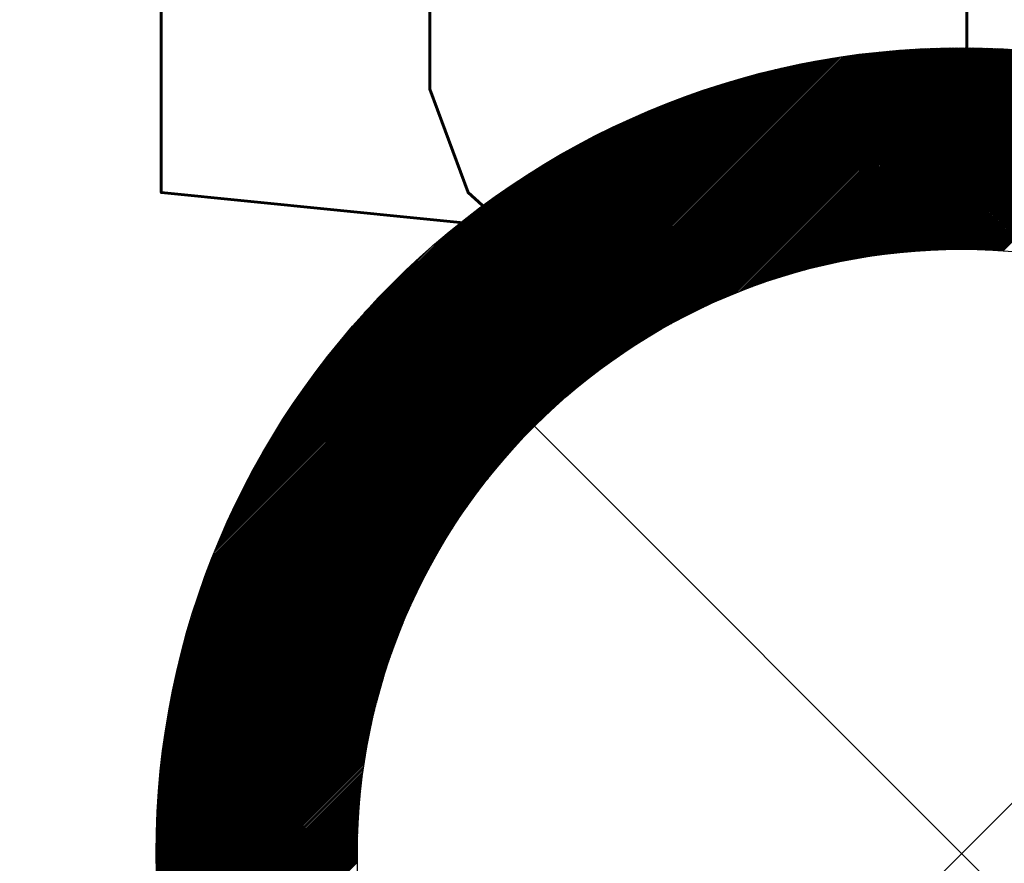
# Model space of a CAD drawing. Header units: millimetres. Extents: x -1753 to 37187, y -1972 to 14840.
# Tile 27 of 128: x 807 to 929, y 7730 to 7835. Entities that reach past the tile are written whole.
import ezdxf
from ezdxf.enums import TextEntityAlignment as Align

# ---------------------------------------------------------------- set-up
doc = ezdxf.new("R2010")
doc.units = ezdxf.units.MM
doc.header["$LTSCALE"] = 2
doc.header["$MEASUREMENT"] = 0
doc.header["$PDMODE"] = 3
doc.linetypes.add('DASHED', pattern=[0.75, 0.5, -0.25])
doc.linetypes.add('HIDDEN', pattern=[0.375, 0.25, -0.125])
doc.layers.add('FIRE-SPKLR-EQP', color=1, linetype='Continuous', true_color=0xff0000)
doc.layers.add('FIRE-SPKLR-EQP-MPA-12SM-C', color=3, linetype='HIDDEN', true_color=0x00ff00)
doc.layers.add('FIRE-SPKLR-TEXT', color=7, linetype='Continuous')
doc.layers.add('GREY SCALE', color=9, linetype='Continuous', lineweight=0, true_color=0x808080)
doc.styles.add('Romans', font='Romans.shx')
doc.styles.get("Standard").update_dxf_attribs({"font": 'times.ttf'})
doc.dimstyles.new('Closed_filled-Romans-100', dxfattribs={"dimtxt": 100, "dimasz": 100, "dimexe": 50, "dimexo": 50, "dimgap": 50, "dimtad": 1, "dimdec": 0, "dimzin": 0, "dimdsep": 46, "dimtxsty": 'Romans', "dimcen": 0.09, "dimadec": 0, "dimazin": 0, "dimtfac": 1, "dimtdec": 0, "dimtofl": 0, "dimtmove": 0, "dimatfit": 3, "dimfxl": 1, "dimtolj": 1, "dimtzin": 0, "dimarcsym": 0})

# ---------------------------------------------------------------- blocks, each defined once
blk = doc.blocks.new('SPKLR-EQP-PENDENT-68C')
at = {"layer": 'FIRE-SPKLR-EQP-MPA-12SM-C', "linetype": 'DASHED'}
blk.add_circle((0, 0), 2450, dxfattribs=at)
blk = doc.blocks.new('*D76')
at = {"color": 0, "lineweight": -2, "transparency": 16777216}
for p, q in [((1650, 9330), (-1637.68, 9330)), ((-1587.68, 9230), (-1587.68, 6430)), ((1650, 6330), (-1637.68, 6330))]:
    blk.add_line(p, q, dxfattribs=at)
at = {"color": 0, "lineweight": -3, "transparency": 16777216}
for points in [[(-1604.35, 9230), (-1571.02, 9230), (-1587.68, 9330)], [(-1604.35, 6430), (-1571.02, 6430), (-1587.68, 6330)]]:
    blk.add_solid(points, dxfattribs=at)
at = {"layer": 'Defpoints', "color": 0, "lineweight": -3, "transparency": 16777216}
for p in [(1700, 9330), (-1587.68, 6330), (1700, 6330)]:
    blk.add_point(p, dxfattribs=at)
at = {"color": 0, "transparency": 16777216, "insert": (-1687.68, 7830), "char_height": 100, "attachment_point": 5, "rotation": 90, "style": 'Romans'}
blk.add_mtext('\\A1;3000', dxfattribs=at)
blk = doc.blocks.new('RCP LAYOUT')
at = {"layer": 'GREY SCALE', "lineweight": -3}
for p, q in [((869.46, 7785.54), (914.47, 7830.55)), ((869.55, 7785.46), (914.67, 7830.57)), ((869.64, 7785.37), (914.86, 7830.59)), ((869.73, 7785.28), (915.06, 7830.61)), ((869.82, 7785.19), (915.25, 7830.63)), ((869.91, 7785.1), (915.45, 7830.64)), ((869.99, 7785.01), (915.64, 7830.66)), ((870.08, 7784.93), (915.83, 7830.67)), ((870.17, 7784.84), (916.02, 7830.69)), ((870.26, 7784.75), (916.22, 7830.71)), ((870.35, 7784.66), (916.41, 7830.72)), ((870.44, 7784.57), (916.6, 7830.73)), ((870.53, 7784.48), (916.79, 7830.75)), ((870.61, 7784.39), (916.98, 7830.76)), ((870.7, 7784.31), (917.17, 7830.77)), ((870.79, 7784.22), (917.36, 7830.79)), ((870.88, 7784.13), (917.55, 7830.8)), ((870.97, 7784.04), (917.74, 7830.81)), ((874.12, 7787.01), (917.93, 7830.82)), ((875.47, 7788.19), (918.11, 7830.84)), ((876.53, 7789.07), (918.3, 7830.85)), ((877.43, 7789.8), (918.49, 7830.86)), ((878.24, 7790.43), (918.68, 7830.87)), ((878.98, 7790.99), (918.86, 7830.88)), ((879.66, 7791.5), (919.05, 7830.89)), ((880.31, 7791.97), (919.23, 7830.89)), ((880.91, 7792.4), (919.42, 7830.9)), ((881.49, 7792.8), (919.61, 7830.91)), ((882.05, 7793.18), (919.79, 7830.92)), ((882.58, 7793.53), (919.97, 7830.93)), ((883.1, 7793.87), (920.16, 7830.93)), ((883.59, 7794.19), (920.34, 7830.94)), ((884.08, 7794.5), (920.53, 7830.95)), ((884.55, 7794.79), (920.71, 7830.95)), ((885, 7795.07), (920.89, 7830.96)), ((885.45, 7795.34), (921.07, 7830.97)), ((885.89, 7795.6), (921.26, 7830.97)), ((886.31, 7795.85), (921.44, 7830.98)), ((886.73, 7796.09), (921.62, 7830.98)), ((887.14, 7796.33), (921.8, 7830.98)), ((887.54, 7796.55), (921.98, 7830.99)), ((887.94, 7796.77), (922.16, 7830.99)), ((888.33, 7796.98), (922.34, 7830.99)), ((888.71, 7797.19), (922.52, 7831)), ((889.08, 7797.38), (922.7, 7831)), ((889.45, 7797.58), (922.88, 7831)), ((889.82, 7797.77), (923.06, 7831)), ((890.18, 7797.95), (923.23, 7831.01)), ((890.53, 7798.13), (923.41, 7831.01)), ((890.88, 7798.3), (923.59, 7831.01)), ((891.23, 7798.47), (923.77, 7831.01)), ((891.57, 7798.64), (923.94, 7831.01)), ((891.91, 7798.8), (924.12, 7831.01)), ((892.24, 7798.95), (924.3, 7831.01)), ((892.57, 7799.11), (924.47, 7831.01)), ((892.9, 7799.26), (924.65, 7831.01)), ((893.22, 7799.4), (924.82, 7831.01)), ((893.54, 7799.55), (925, 7831)), ((893.86, 7799.69), (925.17, 7831)), ((894.17, 7799.82), (925.35, 7831)), ((894.48, 7799.96), (925.52, 7831)), ((894.79, 7800.09), (925.7, 7830.99)), ((895.1, 7800.21), (925.87, 7830.99)), ((895.4, 7800.34), (926.04, 7830.99)), ((895.7, 7800.46), (926.22, 7830.98)), ((895.99, 7800.58), (926.39, 7830.98)), ((896.29, 7800.7), (926.56, 7830.98)), ((896.58, 7800.82), (926.74, 7830.97)), ((896.87, 7800.93), (926.91, 7830.97)), ((897.16, 7801.04), (927.08, 7830.96)), ((897.44, 7801.15), (927.25, 7830.96)), ((897.73, 7801.26), (927.42, 7830.95)), ((898.01, 7801.36), (927.59, 7830.94)), ((898.29, 7801.46), (927.76, 7830.94)), ((898.57, 7801.56), (927.93, 7830.93)), ((898.84, 7801.66), (928.1, 7830.92)), ((899.12, 7801.76), (928.27, 7830.92)), ((899.39, 7801.85), (928.44, 7830.91)), ((899.66, 7801.95), (928.61, 7830.9)), ((899.93, 7802.04), (928.78, 7830.89)), ((900.19, 7802.13), (928.95, 7830.89)), ((900.46, 7802.22), (929.12, 7830.88)), ((900.72, 7802.3), (929.28, 7830.87)), ((900.98, 7802.39), (929.45, 7830.86)), ((901.24, 7802.47), (929.62, 7830.85)), ((901.5, 7802.55), (929.79, 7830.84)), ((901.76, 7802.63), (929.95, 7830.83)), ((902.01, 7802.71), (930.12, 7830.82)), ((902.27, 7802.79), (930.29, 7830.81)), ((902.52, 7802.87), (930.45, 7830.8)), ((902.77, 7802.94), (930.62, 7830.79)), ((903.02, 7803.01), (930.79, 7830.78)), ((903.27, 7803.09), (930.95, 7830.77)), ((903.52, 7803.16), (931.12, 7830.75)), ((903.76, 7803.23), (931.28, 7830.74)), ((904.01, 7803.3), (931.45, 7830.73)), ((904.25, 7803.36), (931.61, 7830.72)), ((904.5, 7803.43), (931.77, 7830.71)), ((904.74, 7803.49), (931.94, 7830.69)), ((904.98, 7803.56), (932.1, 7830.68)), ((905.22, 7803.62), (932.26, 7830.67)), ((905.45, 7803.68), (932.43, 7830.65)), ((905.69, 7803.74), (932.59, 7830.64)), ((905.93, 7803.8), (932.75, 7830.62)), ((906.16, 7803.86), (932.92, 7830.61)), ((906.39, 7803.91), (933.08, 7830.6)), ((906.63, 7803.97), (933.24, 7830.58)), ((906.86, 7804.02), (933.4, 7830.57)), ((907.09, 7804.08), (933.56, 7830.55)), ((865.75, 7789.26), (905.84, 7829.35)), ((865.84, 7789.17), (906.06, 7829.39)), ((865.93, 7789.08), (906.27, 7829.42)), ((866.02, 7788.99), (906.49, 7829.46)), ((866.11, 7788.9), (906.7, 7829.5)), ((866.19, 7788.81), (906.92, 7829.54)), ((866.28, 7788.73), (907.13, 7829.58)), ((866.37, 7788.64), (907.34, 7829.61)), ((866.46, 7788.55), (907.56, 7829.65)), ((866.55, 7788.46), (907.77, 7829.68)), ((866.64, 7788.37), (907.98, 7829.72)), ((866.72, 7788.28), (908.19, 7829.75)), ((866.81, 7788.2), (908.4, 7829.78)), ((866.9, 7788.11), (908.61, 7829.82)), ((866.99, 7788.02), (908.82, 7829.85)), ((867.08, 7787.93), (909.03, 7829.88)), ((867.17, 7787.84), (909.24, 7829.91)), ((867.25, 7787.75), (909.44, 7829.94)), ((867.34, 7787.67), (909.65, 7829.97)), ((867.43, 7787.58), (909.86, 7830)), ((867.52, 7787.49), (910.06, 7830.03)), ((867.61, 7787.4), (910.27, 7830.06)), ((867.7, 7787.31), (910.47, 7830.09)), ((867.79, 7787.22), (910.68, 7830.12)), ((867.87, 7787.14), (910.88, 7830.14)), ((867.96, 7787.05), (911.09, 7830.17)), ((868.05, 7786.96), (911.29, 7830.2)), ((868.14, 7786.87), (911.49, 7830.22)), ((868.23, 7786.78), (911.69, 7830.25)), ((868.32, 7786.69), (911.9, 7830.27)), ((868.4, 7786.6), (912.1, 7830.3)), ((868.49, 7786.52), (912.3, 7830.32)), ((868.58, 7786.43), (912.5, 7830.34)), ((868.67, 7786.34), (912.7, 7830.37)), ((868.76, 7786.25), (912.9, 7830.39)), ((868.85, 7786.16), (913.09, 7830.41)), ((868.93, 7786.07), (913.29, 7830.43)), ((869.02, 7785.99), (913.49, 7830.45)), ((869.11, 7785.9), (913.69, 7830.48)), ((869.2, 7785.81), (913.89, 7830.5)), ((869.29, 7785.72), (914.08, 7830.52)), ((869.38, 7785.63), (914.28, 7830.53)), ((907.32, 7804.13), (933.72, 7830.53)), ((907.55, 7804.18), (933.88, 7830.52)), ((907.77, 7804.23), (934.05, 7830.5)), ((908, 7804.28), (934.21, 7830.49)), ((908.23, 7804.33), (934.37, 7830.47)), ((908.45, 7804.38), (934.53, 7830.45)), ((908.68, 7804.43), (934.69, 7830.44)), ((908.9, 7804.47), (934.85, 7830.42)), ((909.12, 7804.52), (935, 7830.4)), ((909.34, 7804.56), (935.16, 7830.38)), ((909.56, 7804.61), (935.32, 7830.37)), ((909.78, 7804.65), (935.48, 7830.35)), ((910, 7804.69), (935.64, 7830.33)), ((910.22, 7804.73), (935.8, 7830.31)), ((910.44, 7804.77), (935.96, 7830.29)), ((910.65, 7804.81), (936.11, 7830.27)), ((910.87, 7804.85), (936.27, 7830.25)), ((911.08, 7804.89), (936.43, 7830.23)), ((911.3, 7804.92), (936.58, 7830.21)), ((911.51, 7804.96), (936.74, 7830.19)), ((911.72, 7805), (936.9, 7830.17)), ((911.93, 7805.03), (937.05, 7830.15)), ((912.14, 7805.07), (937.21, 7830.13)), ((912.35, 7805.1), (937.37, 7830.11)), ((912.56, 7805.13), (937.52, 7830.09)), ((912.77, 7805.16), (937.68, 7830.07)), ((912.98, 7805.19), (937.83, 7830.05)), ((913.19, 7805.22), (937.99, 7830.03)), ((913.39, 7805.25), (938.14, 7830)), ((913.6, 7805.28), (938.3, 7829.98)), ((913.8, 7805.31), (938.45, 7829.96)), ((914.01, 7805.34), (938.61, 7829.94)), ((914.21, 7805.37), (938.76, 7829.91)), ((914.42, 7805.39), (938.91, 7829.89)), ((914.62, 7805.42), (939.07, 7829.87)), ((914.82, 7805.44), (939.22, 7829.84)), ((915.02, 7805.47), (939.37, 7829.82)), ((915.22, 7805.49), (939.53, 7829.8)), ((915.42, 7805.52), (939.68, 7829.77)), ((915.62, 7805.54), (939.83, 7829.75)), ((915.82, 7805.56), (939.98, 7829.72)), ((916.02, 7805.58), (940.14, 7829.7)), ((916.22, 7805.6), (940.29, 7829.67)), ((916.41, 7805.62), (940.44, 7829.65)), ((916.61, 7805.64), (940.59, 7829.62)), ((916.81, 7805.66), (940.74, 7829.6)), ((917, 7805.68), (940.89, 7829.57)), ((917.2, 7805.7), (941.04, 7829.55)), ((917.39, 7805.72), (941.19, 7829.52)), ((917.58, 7805.73), (941.34, 7829.49)), ((917.78, 7805.75), (941.49, 7829.47)), ((917.97, 7805.77), (941.64, 7829.44)), ((918.16, 7805.78), (941.79, 7829.41)), ((918.35, 7805.8), (941.94, 7829.39)), ((918.54, 7805.81), (942.09, 7829.36)), ((918.74, 7805.82), (942.24, 7829.33)), ((863.54, 7791.47), (900.21, 7828.14)), ((863.63, 7791.38), (900.45, 7828.2)), ((863.72, 7791.29), (900.68, 7828.25)), ((863.81, 7791.2), (900.91, 7828.31)), ((863.9, 7791.11), (901.15, 7828.36)), ((863.98, 7791.02), (901.38, 7828.42)), ((864.07, 7790.94), (901.61, 7828.47)), ((864.16, 7790.85), (901.83, 7828.52)), ((864.25, 7790.76), (902.06, 7828.57)), ((864.34, 7790.67), (902.29, 7828.62)), ((864.43, 7790.58), (902.52, 7828.67)), ((864.51, 7790.49), (902.74, 7828.72)), ((864.6, 7790.41), (902.97, 7828.77)), ((864.69, 7790.32), (903.19, 7828.82)), ((864.78, 7790.23), (903.42, 7828.87)), ((864.87, 7790.14), (903.64, 7828.91)), ((864.96, 7790.05), (903.87, 7828.96)), ((865.04, 7789.96), (904.09, 7829.01)), ((865.13, 7789.88), (904.31, 7829.05)), ((865.22, 7789.79), (904.53, 7829.09)), ((865.31, 7789.7), (904.75, 7829.14)), ((865.4, 7789.61), (904.97, 7829.18)), ((865.49, 7789.52), (905.19, 7829.22)), ((865.58, 7789.43), (905.41, 7829.26)), ((865.66, 7789.34), (905.62, 7829.31)), ((918.93, 7805.84), (942.39, 7829.3)), ((919.11, 7805.85), (942.54, 7829.27)), ((919.3, 7805.86), (942.69, 7829.25)), ((919.49, 7805.87), (942.84, 7829.22)), ((919.68, 7805.88), (942.99, 7829.19)), ((919.87, 7805.89), (943.13, 7829.16)), ((920.05, 7805.9), (943.28, 7829.13)), ((920.24, 7805.91), (943.43, 7829.1)), ((920.43, 7805.92), (943.58, 7829.07)), ((920.61, 7805.93), (943.72, 7829.04)), ((920.8, 7805.94), (943.87, 7829.01)), ((920.98, 7805.95), (944.02, 7828.98)), ((921.16, 7805.95), (944.16, 7828.95)), ((921.35, 7805.96), (944.31, 7828.92)), ((921.53, 7805.97), (944.46, 7828.89)), ((921.71, 7805.97), (944.6, 7828.86)), ((921.9, 7805.98), (944.75, 7828.83)), ((922.08, 7805.98), (944.89, 7828.8)), ((922.26, 7805.99), (945.04, 7828.77)), ((922.44, 7805.99), (945.19, 7828.74)), ((922.62, 7806), (945.33, 7828.71)), ((922.8, 7806), (945.48, 7828.68)), ((922.98, 7806), (945.62, 7828.64)), ((923.16, 7806), (945.77, 7828.61)), ((923.34, 7806.01), (945.91, 7828.58)), ((923.51, 7806.01), (946.05, 7828.55)), ((923.69, 7806.01), (946.2, 7828.51)), ((923.87, 7806.01), (946.34, 7828.48)), ((924.05, 7806.01), (946.49, 7828.45)), ((924.22, 7806.01), (946.63, 7828.41)), ((924.4, 7806.01), (946.77, 7828.38)), ((924.57, 7806.01), (946.92, 7828.35)), ((924.75, 7806), (947.06, 7828.31)), ((924.92, 7806), (947.2, 7828.28)), ((925.1, 7806), (947.34, 7828.25)), ((925.27, 7806), (947.49, 7828.21)), ((925.45, 7805.99), (947.63, 7828.18)), ((925.62, 7805.99), (947.77, 7828.14)), ((925.79, 7805.99), (947.91, 7828.11)), ((861.86, 7793.15), (895.61, 7826.89)), ((861.95, 7793.06), (895.86, 7826.97)), ((862.04, 7792.97), (896.11, 7827.04)), ((862.13, 7792.88), (896.36, 7827.11)), ((862.22, 7792.79), (896.61, 7827.18)), ((862.3, 7792.7), (896.86, 7827.25)), ((862.39, 7792.62), (897.1, 7827.32)), ((862.48, 7792.53), (897.35, 7827.39)), ((862.57, 7792.44), (897.59, 7827.46)), ((862.66, 7792.35), (897.83, 7827.52)), ((862.75, 7792.26), (898.07, 7827.59)), ((862.84, 7792.17), (898.32, 7827.65)), ((862.92, 7792.08), (898.56, 7827.72)), ((863.01, 7792), (898.8, 7827.78)), ((863.1, 7791.91), (899.03, 7827.84)), ((863.19, 7791.82), (899.27, 7827.9)), ((863.28, 7791.73), (899.51, 7827.96)), ((863.37, 7791.64), (899.75, 7828.02)), ((863.45, 7791.55), (899.98, 7828.08)), ((925.97, 7805.98), (948.05, 7828.07)), ((926.14, 7805.98), (948.2, 7828.04)), ((926.31, 7805.97), (948.34, 7828)), ((926.48, 7805.97), (948.48, 7827.97)), ((926.65, 7805.96), (948.62, 7827.93)), ((926.82, 7805.96), (948.76, 7827.89)), ((926.99, 7805.95), (948.9, 7827.86)), ((927.16, 7805.94), (949.04, 7827.82)), ((927.33, 7805.93), (949.18, 7827.79)), ((927.5, 7805.93), (949.32, 7827.75)), ((927.67, 7805.92), (949.46, 7827.71)), ((927.84, 7805.91), (949.6, 7827.68)), ((928.01, 7805.9), (949.74, 7827.64)), ((928.17, 7805.89), (949.88, 7827.6)), ((928.34, 7805.88), (950.02, 7827.56)), ((928.51, 7805.87), (950.16, 7827.53)), ((928.67, 7805.86), (950.3, 7827.49)), ((928.84, 7805.85), (950.44, 7827.45)), ((929.01, 7805.84), (950.58, 7827.41)), ((929.17, 7805.83), (950.72, 7827.37)), ((860.63, 7794.38), (891.99, 7825.75)), ((860.71, 7794.29), (892.26, 7825.84)), ((860.8, 7794.21), (892.52, 7825.92)), ((860.89, 7794.12), (892.78, 7826.01)), ((860.98, 7794.03), (893.05, 7826.1)), ((861.07, 7793.94), (893.31, 7826.18)), ((861.16, 7793.85), (893.57, 7826.27)), ((861.24, 7793.76), (893.83, 7826.35)), ((861.33, 7793.68), (894.09, 7826.43)), ((861.42, 7793.59), (894.34, 7826.51)), ((861.51, 7793.5), (894.6, 7826.59)), ((861.6, 7793.41), (894.85, 7826.67)), ((861.69, 7793.32), (895.11, 7826.74)), ((861.77, 7793.23), (895.36, 7826.82)), ((859.48, 7795.53), (888.4, 7824.46)), ((859.56, 7795.44), (888.69, 7824.57)), ((859.65, 7795.36), (888.97, 7824.67)), ((859.74, 7795.27), (889.25, 7824.78)), ((859.83, 7795.18), (889.53, 7824.88)), ((859.92, 7795.09), (889.81, 7824.98)), ((860.01, 7795), (890.09, 7825.08)), ((860.1, 7794.91), (890.36, 7825.18)), ((860.18, 7794.82), (890.64, 7825.28)), ((860.27, 7794.74), (890.91, 7825.38)), ((860.36, 7794.65), (891.18, 7825.47)), ((860.45, 7794.56), (891.45, 7825.56)), ((860.54, 7794.47), (891.72, 7825.66)), ((858.59, 7796.42), (885.46, 7823.28)), ((858.68, 7796.33), (885.76, 7823.41)), ((858.77, 7796.24), (886.06, 7823.53)), ((858.86, 7796.15), (886.36, 7823.66)), ((858.95, 7796.06), (886.66, 7823.78)), ((859.03, 7795.97), (886.95, 7823.89)), ((859.12, 7795.89), (887.25, 7824.01)), ((859.21, 7795.8), (887.54, 7824.12)), ((859.3, 7795.71), (887.83, 7824.24)), ((859.39, 7795.62), (888.12, 7824.35)), ((857.8, 7797.21), (882.64, 7822.05)), ((857.89, 7797.12), (882.96, 7822.2)), ((857.97, 7797.03), (883.28, 7822.34)), ((858.06, 7796.95), (883.6, 7822.48)), ((858.15, 7796.86), (883.92, 7822.62)), ((858.24, 7796.77), (884.23, 7822.76)), ((858.33, 7796.68), (884.54, 7822.89)), ((858.42, 7796.59), (884.85, 7823.03)), ((858.5, 7796.5), (885.16, 7823.16)), ((857.09, 7797.92), (879.96, 7820.79)), ((857.18, 7797.83), (880.31, 7820.96)), ((857.27, 7797.74), (880.65, 7821.12)), ((857.36, 7797.65), (880.99, 7821.29)), ((857.44, 7797.56), (881.32, 7821.44)), ((857.53, 7797.48), (881.66, 7821.6)), ((857.62, 7797.39), (881.99, 7821.75)), ((857.71, 7797.3), (882.32, 7821.91)), ((856.56, 7798.45), (877.82, 7819.7)), ((856.65, 7798.36), (878.18, 7819.89)), ((856.74, 7798.27), (878.55, 7820.08)), ((856.82, 7798.18), (878.9, 7820.26)), ((856.91, 7798.1), (879.26, 7820.44)), ((857, 7798.01), (879.61, 7820.62)), ((856.03, 7798.98), (875.52, 7818.47)), ((856.12, 7798.89), (875.92, 7818.69)), ((856.21, 7798.8), (876.31, 7818.9)), ((856.29, 7798.71), (876.69, 7819.11)), ((856.38, 7798.63), (877.07, 7819.31)), ((856.47, 7798.54), (877.44, 7819.51)), ((855.59, 7799.42), (873.47, 7817.3)), ((855.68, 7799.33), (873.89, 7817.55)), ((855.76, 7799.24), (874.31, 7817.79)), ((855.85, 7799.16), (874.72, 7818.02)), ((855.94, 7799.07), (875.12, 7818.25)), ((855.15, 7799.86), (871.24, 7815.96)), ((855.23, 7799.77), (871.7, 7816.24)), ((855.32, 7799.69), (872.16, 7816.52)), ((855.41, 7799.6), (872.6, 7816.79)), ((855.5, 7799.51), (873.04, 7817.05)), ((854.79, 7800.22), (869.29, 7814.72)), ((854.88, 7800.13), (869.8, 7815.04)), ((854.97, 7800.04), (870.29, 7815.36)), ((855.06, 7799.95), (870.77, 7815.66)), ((854.53, 7800.48), (867.7, 7813.65)), ((854.62, 7800.39), (868.24, 7814.02)), ((854.7, 7800.3), (868.77, 7814.38)), ((854.26, 7800.75), (865.95, 7812.43)), ((854.35, 7800.66), (866.55, 7812.86)), ((854.44, 7800.57), (867.13, 7813.27)), ((854.08, 7800.92), (864.66, 7811.5)), ((854.17, 7800.84), (865.32, 7811.98)), ((853.82, 7801.19), (862.46, 7809.83)), ((853.91, 7801.1), (863.24, 7810.43)), ((854, 7801.01), (863.97, 7810.99)), ((853.73, 7801.28), (861.62, 7809.17)), ((853.55, 7801.45), (859.67, 7807.57)), ((853.64, 7801.37), (860.71, 7808.43)), ((853.47, 7801.54), (858.46, 7806.54)), ((853.38, 7801.63), (856.91, 7805.17)), ((845.84, 7793.38), (853.73, 7801.28)), ((846.58, 7794.3), (853.64, 7801.37)), ((847.44, 7795.34), (853.55, 7801.45)), ((848.47, 7796.55), (853.47, 7801.54)), ((849.84, 7798.1), (853.38, 7801.63)), ((839.65, 7784.72), (854.97, 7800.04)), ((839.96, 7785.21), (854.88, 7800.13)), ((840.29, 7785.72), (854.79, 7800.22)), ((840.63, 7786.23), (854.7, 7800.3)), ((840.99, 7786.76), (854.62, 7800.39)), ((841.36, 7787.31), (854.53, 7800.48)), ((841.74, 7787.87), (854.44, 7800.57)), ((842.15, 7788.46), (854.35, 7800.66)), ((842.58, 7789.06), (854.26, 7800.75)), ((843.03, 7789.69), (854.17, 7800.84)), ((843.51, 7790.35), (854.08, 7800.92)), ((844.02, 7791.04), (854, 7801.01)), ((844.57, 7791.77), (853.91, 7801.1)), ((845.18, 7792.54), (853.82, 7801.19)), ((836.11, 7778.7), (856.21, 7798.8)), ((836.32, 7779.09), (856.12, 7798.89)), ((836.54, 7779.49), (856.03, 7798.98)), ((836.76, 7779.88), (855.94, 7799.07)), ((836.99, 7780.29), (855.85, 7799.16)), ((837.22, 7780.7), (855.76, 7799.24)), ((837.46, 7781.12), (855.68, 7799.33)), ((837.71, 7781.54), (855.59, 7799.42)), ((837.96, 7781.97), (855.5, 7799.51)), ((838.22, 7782.41), (855.41, 7799.6)), ((838.49, 7782.85), (855.32, 7799.69)), ((838.77, 7783.31), (855.23, 7799.77)), ((839.05, 7783.77), (855.15, 7799.86)), ((839.34, 7784.24), (855.06, 7799.95)), ((833.56, 7773.69), (857.44, 7797.56)), ((833.72, 7774.02), (857.36, 7797.65)), ((833.89, 7774.36), (857.27, 7797.74)), ((834.05, 7774.7), (857.18, 7797.83)), ((834.22, 7775.05), (857.09, 7797.92)), ((834.39, 7775.4), (857, 7798.01)), ((834.57, 7775.75), (856.91, 7798.1)), ((834.75, 7776.1), (856.82, 7798.18)), ((834.93, 7776.46), (856.74, 7798.27)), ((835.11, 7776.83), (856.65, 7798.36)), ((835.3, 7777.19), (856.56, 7798.45)), ((835.5, 7777.56), (856.47, 7798.54)), ((835.7, 7777.94), (856.38, 7798.63)), ((835.9, 7778.32), (856.29, 7798.71)), ((831.6, 7769.25), (858.68, 7796.33)), ((831.72, 7769.55), (858.59, 7796.42)), ((831.85, 7769.85), (858.5, 7796.5)), ((831.98, 7770.16), (858.42, 7796.59)), ((832.11, 7770.47), (858.33, 7796.68)), ((832.25, 7770.78), (858.24, 7796.77)), ((832.39, 7771.09), (858.15, 7796.86)), ((832.52, 7771.41), (858.06, 7796.95)), ((832.66, 7771.73), (857.97, 7797.03)), ((832.81, 7772.05), (857.89, 7797.12)), ((832.95, 7772.37), (857.8, 7797.21)), ((833.1, 7772.69), (857.71, 7797.3)), ((833.25, 7773.02), (857.62, 7797.39)), ((833.41, 7773.35), (857.53, 7797.48)), ((830.13, 7765.48), (859.83, 7795.18)), ((830.23, 7765.76), (859.74, 7795.27)), ((830.34, 7766.04), (859.65, 7795.36)), ((830.44, 7766.32), (859.56, 7795.44)), ((830.55, 7766.61), (859.48, 7795.53)), ((830.66, 7766.89), (859.39, 7795.62)), ((830.77, 7767.18), (859.3, 7795.71)), ((830.88, 7767.47), (859.21, 7795.8)), ((831, 7767.76), (859.12, 7795.89)), ((831.12, 7768.05), (859.03, 7795.97)), ((831.23, 7768.35), (858.95, 7796.06)), ((831.35, 7768.65), (858.86, 7796.15)), ((831.48, 7768.94), (858.77, 7796.24)), ((828.83, 7761.7), (861.07, 7793.94)), ((828.91, 7761.96), (860.98, 7794.03)), ((829, 7762.22), (860.89, 7794.12)), ((829.08, 7762.49), (860.8, 7794.21)), ((829.17, 7762.75), (860.71, 7794.29)), ((829.26, 7763.02), (860.63, 7794.38)), ((829.35, 7763.29), (860.54, 7794.47)), ((829.44, 7763.56), (860.45, 7794.56)), ((829.54, 7763.83), (860.36, 7794.65)), ((829.63, 7764.1), (860.27, 7794.74)), ((829.73, 7764.37), (860.18, 7794.82)), ((829.83, 7764.64), (860.1, 7794.91)), ((829.93, 7764.92), (860.01, 7795)), ((830.03, 7765.2), (859.92, 7795.09)), ((827.75, 7758.15), (862.3, 7792.7)), ((827.82, 7758.4), (862.22, 7792.79)), ((827.9, 7758.65), (862.13, 7792.88)), ((827.97, 7758.9), (862.04, 7792.97)), ((828.04, 7759.15), (861.95, 7793.06)), ((828.11, 7759.4), (861.86, 7793.15)), ((828.19, 7759.65), (861.77, 7793.23)), ((828.26, 7759.9), (861.69, 7793.32)), ((828.34, 7760.15), (861.6, 7793.41)), ((828.42, 7760.41), (861.51, 7793.5)), ((828.5, 7760.67), (861.42, 7793.59)), ((828.58, 7760.92), (861.33, 7793.68)), ((828.66, 7761.18), (861.24, 7793.76)), ((828.74, 7761.44), (861.16, 7793.85)), ((826.87, 7754.79), (863.54, 7791.47)), ((826.93, 7755.03), (863.45, 7791.55)), ((826.99, 7755.26), (863.37, 7791.64)), ((827.05, 7755.5), (863.28, 7791.73)), ((827.11, 7755.74), (863.19, 7791.82)), ((827.17, 7755.97), (863.1, 7791.91)), ((827.23, 7756.21), (863.01, 7792)), ((827.29, 7756.45), (862.92, 7792.08)), ((827.35, 7756.69), (862.84, 7792.17)), ((827.42, 7756.93), (862.75, 7792.26)), ((827.48, 7757.18), (862.66, 7792.35)), ((827.55, 7757.42), (862.57, 7792.44)), ((827.62, 7757.66), (862.48, 7792.53)), ((827.69, 7757.91), (862.39, 7792.62)), ((826.14, 7751.59), (864.78, 7790.23)), ((826.19, 7751.81), (864.69, 7790.32)), ((826.24, 7752.04), (864.6, 7790.41)), ((826.29, 7752.26), (864.51, 7790.49)), ((826.33, 7752.49), (864.43, 7790.58)), ((826.38, 7752.72), (864.34, 7790.67)), ((826.44, 7752.95), (864.25, 7790.76)), ((826.49, 7753.17), (864.16, 7790.85)), ((826.54, 7753.4), (864.07, 7790.94)), ((826.59, 7753.63), (863.98, 7791.02)), ((826.65, 7753.86), (863.9, 7791.11)), ((826.7, 7754.09), (863.81, 7791.2)), ((826.76, 7754.33), (863.72, 7791.29)), ((826.81, 7754.56), (863.63, 7791.38)), ((825.55, 7748.52), (866.02, 7788.99)), ((825.58, 7748.73), (865.93, 7789.08)), ((825.62, 7748.95), (865.84, 7789.17)), ((825.66, 7749.17), (865.75, 7789.26)), ((825.7, 7749.38), (865.66, 7789.34)), ((825.74, 7749.6), (865.58, 7789.43)), ((825.79, 7749.82), (865.49, 7789.52)), ((825.83, 7750.04), (865.4, 7789.61)), ((825.87, 7750.26), (865.31, 7789.7)), ((825.91, 7750.48), (865.22, 7789.79)), ((825.96, 7750.7), (865.13, 7789.88)), ((826, 7750.92), (865.04, 7789.96)), ((826.05, 7751.14), (864.96, 7790.05)), ((826.09, 7751.37), (864.87, 7790.14)), ((825.1, 7745.77), (867.17, 7787.84)), ((825.13, 7745.98), (867.08, 7787.93)), ((825.16, 7746.19), (866.99, 7788.02)), ((825.19, 7746.4), (866.9, 7788.11)), ((825.22, 7746.61), (866.81, 7788.2)), ((825.26, 7746.82), (866.72, 7788.28)), ((825.29, 7747.03), (866.64, 7788.37)), ((825.33, 7747.24), (866.55, 7788.46)), ((825.36, 7747.45), (866.46, 7788.55)), ((825.4, 7747.66), (866.37, 7788.64)), ((825.43, 7747.88), (866.28, 7788.73)), ((825.47, 7748.09), (866.19, 7788.81)), ((825.51, 7748.3), (866.11, 7788.9)), ((824.71, 7742.91), (868.4, 7786.6)), ((824.74, 7743.11), (868.32, 7786.69)), ((824.76, 7743.31), (868.23, 7786.78)), ((824.79, 7743.52), (868.14, 7786.87)), ((824.81, 7743.72), (868.05, 7786.96)), ((824.84, 7743.92), (867.96, 7787.05)), ((824.86, 7744.13), (867.87, 7787.14)), ((824.89, 7744.33), (867.79, 7787.22)), ((824.92, 7744.53), (867.7, 7787.31)), ((824.95, 7744.74), (867.61, 7787.4)), ((824.98, 7744.94), (867.52, 7787.49)), ((825.01, 7745.15), (867.43, 7787.58)), ((825.03, 7745.36), (867.34, 7787.67)), ((825.07, 7745.56), (867.25, 7787.75)), ((824.42, 7740.14), (869.64, 7785.37)), ((824.44, 7740.34), (869.55, 7785.46)), ((824.45, 7740.53), (869.46, 7785.54)), ((824.47, 7740.73), (869.38, 7785.63)), ((824.49, 7740.93), (869.29, 7785.72)), ((824.51, 7741.12), (869.2, 7785.81)), ((824.53, 7741.32), (869.11, 7785.9)), ((824.55, 7741.52), (869.02, 7785.99)), ((824.57, 7741.72), (868.93, 7786.07)), ((824.6, 7741.91), (868.85, 7786.16)), ((824.62, 7742.11), (868.76, 7786.25)), ((824.64, 7742.31), (868.67, 7786.34)), ((824.66, 7742.51), (868.58, 7786.43)), ((824.69, 7742.71), (868.49, 7786.52)), ((824.21, 7737.46), (870.88, 7784.13)), ((824.22, 7737.65), (870.79, 7784.22)), ((824.23, 7737.84), (870.7, 7784.31)), ((824.25, 7738.03), (870.61, 7784.39)), ((824.26, 7738.22), (870.53, 7784.48)), ((824.27, 7738.41), (870.44, 7784.57)), ((824.29, 7738.6), (870.35, 7784.66)), ((824.3, 7738.79), (870.26, 7784.75)), ((824.32, 7738.98), (870.17, 7784.84)), ((824.33, 7739.18), (870.08, 7784.93)), ((824.35, 7739.37), (869.99, 7785.01)), ((824.37, 7739.56), (869.91, 7785.1)), ((824.38, 7739.76), (869.82, 7785.19)), ((824.4, 7739.95), (869.73, 7785.28)), ((824.2, 7737.27), (870.97, 7784.04)), ((870.97, 7784.04), (977.03, 7677.98)), ((870.97, 7677.98), (977.03, 7784.04)), ((824.18, 7737.08), (867.99, 7780.89)), ((824.17, 7736.89), (866.82, 7779.54)), ((824.16, 7736.71), (865.94, 7778.48)), ((824.14, 7736.33), (864.58, 7776.77)), ((824.15, 7736.52), (865.21, 7777.57)), ((824.13, 7736.15), (864.02, 7776.03)), ((824.11, 7735.77), (863.04, 7774.7)), ((824.12, 7735.96), (863.51, 7775.35)), ((824.1, 7735.59), (862.61, 7774.09)), ((824.1, 7735.4), (862.21, 7773.52)), ((824.07, 7734.85), (861.14, 7771.91)), ((824.08, 7735.03), (861.47, 7772.43)), ((824.09, 7735.22), (861.83, 7772.96)), ((824.06, 7734.48), (860.51, 7770.93)), ((824.07, 7734.67), (860.82, 7771.41)), ((824.04, 7733.94), (859.67, 7769.56)), ((824.05, 7734.3), (860.22, 7770.46)), ((824.05, 7734.12), (859.93, 7770)), ((824.03, 7733.57), (859.16, 7768.7)), ((824.03, 7733.39), (858.92, 7768.28)), ((824.04, 7733.75), (859.41, 7769.12)), ((824.02, 7733.21), (858.68, 7767.87)), ((824.02, 7733.03), (858.46, 7767.47)), ((824.02, 7732.85), (858.24, 7767.07)), ((824.01, 7732.67), (858.03, 7766.68)), ((824.01, 7732.49), (857.82, 7766.3)), ((824.01, 7732.31), (857.62, 7765.93)), ((824, 7731.95), (857.24, 7765.19)), ((824, 7731.77), (857.06, 7764.83)), ((824.01, 7732.13), (857.43, 7765.55)), ((824, 7731.6), (856.88, 7764.48)), ((824, 7731.42), (856.71, 7764.12)), ((824, 7731.24), (856.54, 7763.78)), ((824, 7731.06), (856.37, 7763.44)), ((824, 7730.89), (856.21, 7763.1)), ((824, 7730.71), (856.06, 7762.77)), ((824, 7730.53), (855.9, 7762.44)), ((824, 7730.36), (855.75, 7762.11)), ((824, 7730.18), (855.61, 7761.79)), ((824.01, 7730.01), (855.46, 7761.47)), ((824.01, 7729.83), (855.32, 7761.15)), ((824.01, 7729.66), (855.19, 7760.84)), ((824.01, 7729.48), (855.05, 7760.53)), ((824.01, 7729.31), (854.92, 7760.22)), ((824.02, 7729.14), (854.79, 7759.91)), ((824.02, 7728.96), (854.67, 7759.61)), ((824.02, 7728.79), (854.55, 7759.31)), ((824.03, 7728.62), (854.43, 7759.01)), ((824.03, 7728.45), (854.31, 7758.72)), ((824.04, 7728.27), (854.19, 7758.43)), ((824.04, 7728.1), (854.08, 7758.14)), ((824.05, 7727.93), (853.97, 7757.85)), ((824.05, 7727.76), (853.86, 7757.56)), ((824.06, 7727.59), (853.75, 7757.28)), ((824.06, 7727.42), (853.65, 7757)), ((824.07, 7727.25), (853.54, 7756.72)), ((824.08, 7727.08), (853.44, 7756.44)), ((824.08, 7726.91), (853.35, 7756.17)), ((824.09, 7726.74), (853.25, 7755.89)), ((824.1, 7726.57), (853.15, 7755.62)), ((824.11, 7726.4), (853.06, 7755.35)), ((824.11, 7726.23), (852.97, 7755.08)), ((824.12, 7726.06), (852.88, 7754.82)), ((824.13, 7725.89), (852.79, 7754.55)), ((824.14, 7725.72), (852.7, 7754.29)), ((824.15, 7725.56), (852.62, 7754.03)), ((824.16, 7725.39), (852.54, 7753.77)), ((824.17, 7725.22), (852.45, 7753.51)), ((824.18, 7725.05), (852.37, 7753.25)), ((824.19, 7724.89), (852.3, 7753)), ((824.2, 7724.72), (852.22, 7752.74)), ((824.21, 7724.55), (852.14, 7752.49)), ((824.22, 7724.39), (852.07, 7752.24)), ((824.23, 7724.22), (851.99, 7751.99)), ((824.24, 7724.06), (851.92, 7751.74)), ((824.25, 7723.89), (851.85, 7751.49)), ((824.27, 7723.73), (851.78, 7751.24)), ((824.28, 7723.56), (851.71, 7751)), ((824.29, 7723.4), (851.65, 7750.76)), ((824.3, 7723.23), (851.58, 7750.51)), ((824.32, 7723.07), (851.52, 7750.27)), ((824.33, 7722.91), (851.45, 7750.03)), ((824.34, 7722.74), (851.39, 7749.79)), ((824.36, 7722.58), (851.33, 7749.55)), ((824.37, 7722.42), (851.27, 7749.32)), ((824.38, 7722.26), (851.21, 7749.08)), ((824.4, 7722.09), (851.15, 7748.85)), ((824.41, 7721.93), (851.1, 7748.61)), ((824.43, 7721.77), (851.04, 7748.38)), ((824.44, 7721.61), (850.99, 7748.15)), ((824.46, 7721.45), (850.93, 7747.92)), ((824.47, 7721.28), (850.88, 7747.69)), ((824.49, 7721.12), (850.83, 7747.46)), ((824.51, 7720.96), (850.78, 7747.23)), ((824.52, 7720.8), (850.73, 7747.01)), ((824.54, 7720.64), (850.68, 7746.78)), ((824.56, 7720.48), (850.63, 7746.56)), ((824.57, 7720.32), (850.58, 7746.33)), ((824.59, 7720.16), (850.54, 7746.11)), ((824.61, 7720), (850.49, 7745.89)), ((824.63, 7719.85), (850.45, 7745.67)), ((824.64, 7719.69), (850.4, 7745.45)), ((824.66, 7719.53), (850.36, 7745.23)), ((824.68, 7719.37), (850.32, 7745.01)), ((824.7, 7719.21), (850.28, 7744.79)), ((824.72, 7719.05), (850.24, 7744.57)), ((824.74, 7718.9), (850.2, 7744.36)), ((824.76, 7718.74), (850.16, 7744.14)), ((824.78, 7718.58), (850.12, 7743.93)), ((824.79, 7718.42), (850.08, 7743.71)), ((824.82, 7718.27), (850.05, 7743.5)), ((824.84, 7718.11), (850.01, 7743.29)), ((824.86, 7717.95), (849.98, 7743.08)), ((824.88, 7717.8), (849.94, 7742.87)), ((824.9, 7717.64), (849.91, 7742.65)), ((824.92, 7717.49), (849.88, 7742.45)), ((824.94, 7717.33), (849.85, 7742.24)), ((824.96, 7717.18), (849.81, 7742.03)), ((824.98, 7717.02), (849.78, 7741.82)), ((825.01, 7716.87), (849.75, 7741.62)), ((825.03, 7716.71), (849.72, 7741.41)), ((825.05, 7716.56), (849.7, 7741.2)), ((825.07, 7716.4), (849.67, 7741)), ((825.1, 7716.25), (849.64, 7740.8)), ((825.12, 7716.1), (849.61, 7740.59)), ((825.14, 7715.94), (849.59, 7740.39)), ((825.16, 7715.79), (849.56, 7740.19)), ((825.19, 7715.64), (849.54, 7739.99)), ((825.21, 7715.48), (849.52, 7739.79)), ((825.24, 7715.33), (849.49, 7739.59)), ((825.26, 7715.18), (849.47, 7739.39)), ((825.29, 7715.03), (849.45, 7739.19)), ((825.31, 7714.87), (849.43, 7738.99)), ((825.34, 7714.72), (849.4, 7738.79)), ((825.36, 7714.57), (849.38, 7738.59)), ((825.39, 7714.42), (849.36, 7738.4)), ((825.41, 7714.27), (849.35, 7738.2)), ((825.44, 7714.12), (849.33, 7738.01)), ((825.46, 7713.97), (849.31, 7737.81)), ((825.49, 7713.81), (849.29, 7737.62)), ((825.52, 7713.66), (849.27, 7737.42)), ((825.54, 7713.51), (849.26, 7737.23)), ((825.57, 7713.36), (849.24, 7737.04)), ((825.6, 7713.21), (849.23, 7736.85)), ((825.62, 7713.06), (849.21, 7736.65)), ((825.65, 7712.92), (849.2, 7736.46)), ((825.68, 7712.77), (849.19, 7736.27)), ((825.71, 7712.62), (849.17, 7736.08)), ((825.73, 7712.47), (849.16, 7735.89)), ((825.76, 7712.32), (849.15, 7735.71)), ((825.79, 7712.17), (849.14, 7735.52)), ((825.82, 7712.02), (849.12, 7735.33)), ((825.85, 7711.88), (849.11, 7735.14)), ((825.88, 7711.73), (849.1, 7734.95)), ((825.91, 7711.58), (849.09, 7734.77)), ((825.93, 7711.43), (849.09, 7734.58)), ((825.96, 7711.28), (849.08, 7734.4)), ((825.99, 7711.14), (849.07, 7734.21)), ((826.02, 7710.99), (849.06, 7734.03)), ((826.05, 7710.84), (849.05, 7733.84)), ((826.08, 7710.7), (849.05, 7733.66)), ((826.11, 7710.55), (849.04, 7733.48)), ((826.15, 7710.41), (849.03, 7733.29)), ((826.18, 7710.26), (849.03, 7733.11)), ((826.21, 7710.11), (849.02, 7732.93)), ((826.24, 7709.97), (849.02, 7732.75)), ((826.27, 7709.82), (849.02, 7732.57)), ((826.3, 7709.68), (849.01, 7732.39)), ((826.33, 7709.53), (849.01, 7732.21)), ((826.37, 7709.39), (849.01, 7732.03)), ((826.4, 7709.24), (849, 7731.85)), ((826.43, 7709.1), (849, 7731.67)), ((826.46, 7708.95), (849, 7731.49)), ((826.49, 7708.81), (849, 7731.32)), ((826.53, 7708.67), (849, 7731.14)), ((826.56, 7708.52), (849, 7730.96)), ((826.59, 7708.38), (849, 7730.79)), ((826.63, 7708.24), (849, 7730.61)), ((826.66, 7708.09), (849, 7730.43)), ((826.69, 7707.95), (849, 7730.26)), ((826.73, 7707.81), (849.01, 7730.08)), ((826.76, 7707.66), (849.01, 7729.91))]:
    blk.add_line(p, q, dxfattribs=at)
for radius in [100, 75]:
    blk.add_circle((924, 7731.01), radius, dxfattribs=at)
for tag, p in [('EXIT', (2198, 13730)), ('EXIT', (15225, 13730)), ('E', (15529.99, 8869.99)), ('E', (15529.99, 7669.99)), ('E', (15529.99, 5869.99)), ('E', (15529.99, 4669.96)), ('EXIT', (13114.86, 3718.64)), ('E', (11657, 3149.92)), ('E', (13457, 3149.92)), ('E', (15257.01, 3149.72)), ('E', (16457.43, 3149.81)), ('EXIT', (15988.31, 2270)), ('E', (1505, 1600)), ('E', (2705, 1600)), ('E', (3905, 1600)), ('E', (5105, 1600)), ('E', (6305, 1600)), ('E', (7505, 1600)), ('E', (8705, 1600)), ('E', (11657, 1349.95)), ('E', (13557, 1350)), ('E', (14757, 1350)), ('EXIT', (6723.48, 950))]:
    blk.add_attdef(tag, text='', height=100, dxfattribs=at).set_placement(p, align=Align.MIDDLE_CENTER)
blk.add_attdef('E', text='', height=100, rotation=44.9147, dxfattribs=at).set_placement((13564.52, 5892.8), align=Align.MIDDLE_CENTER)

msp = doc.modelspace()

# ---------------------------------------------------------------- block references
at = {"layer": 'FIRE-SPKLR-EQP'}
for p in [(1700, 9330), (1700, 6330)]:
    msp.add_blockref('SPKLR-EQP-PENDENT-68C', p, dxfattribs=at)
at = {"layer": 'GREY SCALE', "lineweight": -3}
msp.add_blockref('RCP LAYOUT', (0, 0), dxfattribs=at)

# ---------------------------------------------------------------- texts
at = {"layer": 'FIRE-SPKLR-TEXT', "insert": (874.64, 8048.76), "char_height": 100, "attachment_point": 5, "rotation": 90}
msp.add_mtext_dynamic_manual_height_columns('\\pxqc;{\\Fromans|c0;50mm%%C}', width=1000, gutter_width=15540.71, heights=[500], dxfattribs=at)

# ---------------------------------------------------------------- dimensions: what is measured, and where the dimension line sits
dim = msp.add_linear_dim(base=(-1587.68, 6330), p1=(1700, 9330), p2=(1700, 6330), angle=90, dimstyle='Closed_filled-Romans-100')
dim.commit()
dim.dimension.update_dxf_attribs({"geometry": '*D76', "text_midpoint": (-1587.68, 7830), "dimtype": 160})

doc.saveas('drawing.dxf')
